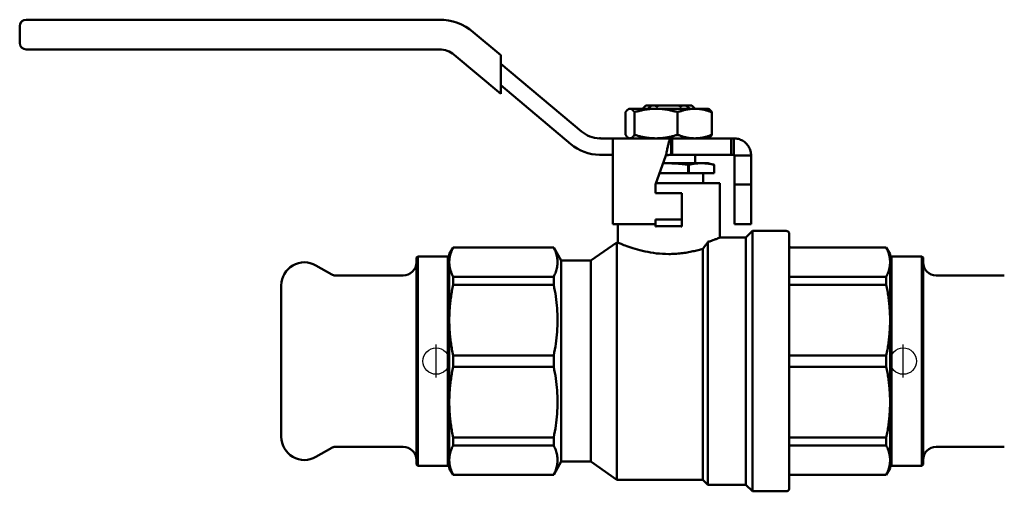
# Model space of a CAD drawing. Header units: millimetres. Extents: x -30 to 3655, y -72 to 230.
# Tile 1 of 3: x 141 to 291, y 69 to 141. Entities that reach past the tile are written whole.
import ezdxf

# ---------------------------------------------------------------- set-up
doc = ezdxf.new("R2010")
doc.units = ezdxf.units.MM
doc.layers.add('DETAIL', color=2, linetype='Continuous', lineweight=50)
doc.layers.add('ORIGIN', color=6, linetype='Continuous')

msp = doc.modelspace()

# ---------------------------------------------------------------- linework, layer by layer
at = {"layer": 'DETAIL'}
for p, q in [((150.49, 140.65), (142.49, 140.65)), ((150.49, 140.65), (205.18, 140.65)), ((141.49, 137.15), (141.49, 139.65)), ((210.32, 138.78), (214.49, 135.29)), ((142.49, 136.15), (150.49, 136.15)), ((205.18, 136.15), (150.49, 136.15)), ((214.49, 129.41), (207.43, 135.33)), ((214.49, 135.29), (214.49, 133.98)), ((214.49, 133.98), (214.49, 130.72)), ((214.49, 133.98), (226.73, 123.71)), ((214.49, 130.72), (214.49, 129.41)), ((214.49, 130.72), (225.13, 121.79)), ((233.99, 127.15), (233.87, 127.08)), ((233.99, 127.15), (234.1, 127.15)), ((234.1, 127.15), (238.06, 127.15)), ((236.49, 127.65), (235.99, 127.15)), ((236.49, 127.65), (237.44, 127.65)), ((237.87, 127.65), (237.44, 127.65)), ((237.87, 127.65), (238.55, 127.65)), ((238.06, 127.15), (243.94, 127.15)), ((241.43, 127.65), (238.55, 127.65)), ((241.43, 127.65), (242.1, 127.65)), ((242.54, 127.65), (242.1, 127.65)), ((242.54, 127.65), (243.49, 127.65)), ((243.49, 127.65), (243.99, 127.15)), ((245.99, 127.15), (243.94, 127.15)), ((245.99, 127.15), (246.11, 127.08)), ((233.43, 123.19), (233.43, 126.62)), ((234.78, 123.19), (234.78, 126.62)), ((241.34, 123.19), (241.34, 126.62)), ((246.55, 123.19), (246.55, 126.62)), ((229.63, 122.65), (231.49, 122.65)), ((231.49, 122.65), (240.34, 122.65)), ((231.49, 120.05), (231.49, 122.65)), ((231.49, 122.65), (231.49, 120.73)), ((233.99, 122.65), (233.87, 122.72)), ((240.34, 122.65), (240.34, 121.4)), ((240.34, 122.65), (240.49, 122.65)), ((249.44, 122.65), (240.49, 122.65)), ((240.49, 120.15), (240.49, 122.65)), ((245.99, 122.65), (246.11, 122.72)), ((249.44, 120.15), (249.44, 122.65)), ((249.44, 122.65), (249.89, 122.65)), ((249.89, 121.4), (249.89, 122.65)), ((240.34, 121.4), (240.34, 120.15)), ((249.89, 120.15), (249.89, 121.4)), ((231.49, 120.15), (229.63, 120.15)), ((231.49, 120.73), (231.49, 120.15)), ((231.49, 120.05), (231.49, 109.65)), ((237.99, 115.65), (239.57, 120.05)), ((240.34, 120.15), (240.49, 120.15)), ((249.44, 120.15), (240.49, 120.15)), ((243.99, 120.15), (243.99, 118.88)), ((249.44, 120.15), (249.89, 120.15)), ((249.99, 120.05), (249.99, 115.65)), ((249.99, 120.05), (251.24, 120.05)), ((251.24, 120.05), (252.49, 120.05)), ((252.49, 120.05), (252.49, 115.65)), ((239.54, 118.88), (239.15, 118.88)), ((244.95, 118.88), (239.54, 118.88)), ((242.94, 117.38), (242.94, 118.64)), ((243.03, 118.64), (242.94, 118.64)), ((243.03, 118.64), (243.03, 117.38)), ((245.99, 118.88), (244.95, 118.88)), ((245.99, 118.88), (246.65, 118.7)), ((246.87, 117.38), (246.87, 118.64)), ((246.87, 118.64), (246.87, 117.38)), ((246.87, 118.64), (246.87, 118.64)), ((242.94, 117.38), (238.61, 117.38)), ((243.03, 117.38), (242.94, 117.38)), ((246.87, 117.38), (243.03, 117.38)), ((245.24, 115.85), (245.24, 117.38)), ((246.87, 117.38), (246.87, 117.38)), ((237.99, 114.35), (237.99, 115.65)), ((238.06, 115.85), (247.74, 115.85)), ((247.74, 115.85), (247.74, 107.6)), ((249.99, 115.65), (249.99, 109.65)), ((249.99, 115.65), (252.49, 115.65)), ((252.49, 115.65), (252.49, 109.65)), ((241.99, 114.35), (237.99, 114.35)), ((241.99, 114.35), (241.99, 110.35)), ((231.49, 109.65), (237.99, 109.65)), ((232.24, 109.65), (232.24, 106.85)), ((237.99, 109.65), (237.99, 110.35)), ((241.99, 110.35), (237.99, 110.35)), ((237.99, 109.65), (237.99, 109.3)), ((241.99, 110.35), (241.99, 109.3)), ((249.99, 109.65), (252.49, 109.65)), ((247.74, 107.6), (251.69, 107.6)), ((251.69, 107.6), (252.69, 108.6)), ((251.69, 70.1), (251.69, 107.6)), ((252.69, 69.1), (252.69, 108.6)), ((252.69, 108.6), (257.79, 108.6)), ((258.29, 69.6), (258.29, 108.1)), ((206.69, 105.1), (207.27, 106.1)), ((207.27, 106.08), (207.27, 106.1)), ((207.27, 106.1), (222.53, 106.1)), ((222.53, 106.08), (222.53, 106.1)), ((223.69, 104.1), (222.53, 106.1)), ((228.19, 104.1), (232.12, 106.85)), ((232.12, 70.85), (232.12, 106.85)), ((232.12, 106.85), (232.24, 106.85)), ((245.94, 70.1), (245.94, 106.93)), ((258.49, 106.16), (258.29, 106.16)), ((258.29, 106.1), (273.01, 106.1)), ((258.49, 106.16), (258.49, 106.1)), ((273.01, 106.08), (273.01, 106.1)), ((273.59, 105.1), (273.01, 106.1)), ((201.69, 104.55), (201.89, 104.75)), ((201.89, 72.95), (201.89, 104.75)), ((201.89, 104.75), (206.49, 104.75)), ((206.49, 72.95), (206.49, 104.75)), ((206.69, 104.55), (206.49, 104.75)), ((206.69, 103.87), (206.69, 105.1)), ((207.27, 106.08), (222.53, 106.08)), ((245.19, 70.85), (245.19, 105.91)), ((273.01, 106.08), (258.29, 106.08)), ((273.59, 103.87), (273.59, 105.1)), ((273.59, 104.55), (273.79, 104.75)), ((273.79, 104.75), (273.79, 72.95)), ((278.39, 104.75), (273.79, 104.75)), ((278.39, 104.75), (278.39, 72.95)), ((278.59, 104.55), (278.39, 104.75)), ((188.86, 101.99), (186.44, 103.38)), ((201.69, 73.15), (201.69, 104.55)), ((206.69, 95.07), (206.69, 103.87)), ((223.69, 73.6), (223.69, 104.1)), ((223.69, 104.1), (228.19, 104.1)), ((228.19, 73.6), (228.19, 104.1)), ((273.59, 95.07), (273.59, 103.87)), ((278.59, 104.55), (278.59, 73.15)), ((189.36, 101.85), (199.69, 101.85)), ((222.53, 101.65), (207.27, 101.65)), ((207.27, 100.42), (207.27, 101.65)), ((222.53, 100.42), (222.53, 101.65)), ((258.29, 101.65), (273.01, 101.65)), ((273.01, 100.42), (273.01, 101.65)), ((290.92, 101.85), (280.59, 101.85)), ((181.19, 77.35), (181.19, 100.35)), ((207.27, 100.42), (222.53, 100.42)), ((273.01, 100.42), (258.29, 100.42)), ((206.69, 82.63), (206.69, 95.07)), ((273.59, 82.63), (273.59, 95.07)), ((222.53, 89.72), (207.27, 89.72)), ((207.27, 87.98), (207.27, 89.72)), ((222.53, 87.98), (222.53, 89.72)), ((258.29, 89.72), (273.01, 89.72)), ((273.01, 87.98), (273.01, 89.72)), ((207.27, 87.98), (222.53, 87.98)), ((273.01, 87.98), (258.29, 87.98)), ((206.69, 73.84), (206.69, 82.63)), ((273.59, 73.84), (273.59, 82.63)), ((222.53, 77.29), (207.27, 77.29)), ((207.27, 76.05), (207.27, 77.29)), ((222.53, 76.05), (222.53, 77.29)), ((258.29, 77.29), (273.01, 77.29)), ((273.01, 76.05), (273.01, 77.29)), ((188.86, 75.72), (186.44, 74.32)), ((189.36, 75.85), (199.69, 75.85)), ((207.27, 76.05), (222.53, 76.05)), ((273.01, 76.05), (258.29, 76.05)), ((290.92, 75.85), (280.59, 75.85)), ((206.69, 72.6), (206.69, 73.84)), ((223.69, 73.6), (222.53, 71.6)), ((223.69, 73.6), (228.19, 73.6)), ((228.19, 73.6), (232.12, 70.85)), ((273.59, 72.6), (273.59, 73.84)), ((201.69, 73.15), (201.89, 72.95)), ((201.89, 72.95), (206.49, 72.95)), ((206.69, 73.15), (206.49, 72.95)), ((206.69, 72.6), (207.27, 71.6)), ((273.59, 72.6), (273.01, 71.6)), ((273.59, 73.15), (273.79, 72.95)), ((278.39, 72.95), (273.79, 72.95)), ((278.59, 73.15), (278.39, 72.95)), ((222.53, 71.62), (207.27, 71.62)), ((207.27, 71.6), (207.27, 71.62)), ((207.27, 71.6), (222.53, 71.6)), ((222.53, 71.6), (222.53, 71.62)), ((232.12, 70.85), (245.19, 70.85)), ((245.19, 70.85), (245.94, 70.1)), ((258.29, 71.62), (273.01, 71.62)), ((258.29, 71.6), (273.01, 71.6)), ((273.01, 71.6), (273.01, 71.62)), ((245.94, 70.1), (251.69, 70.1)), ((251.69, 70.1), (252.69, 69.1)), ((252.69, 69.1), (257.79, 69.1))]:
    msp.add_line(p, q, dxfattribs=at)
at = {"layer": 'DETAIL', "flags": 128}
for points in [[(234.1, 127.15), (234.07, 127.15), (234.05, 127.15), (234.02, 127.14), (233.99, 127.14), (233.96, 127.13), (233.93, 127.11), (233.9, 127.1), (233.88, 127.09), (233.85, 127.07), (233.82, 127.05), (233.79, 127.03), (233.76, 127.01), (233.73, 126.98), (233.71, 126.96), (233.68, 126.93), (233.65, 126.9), (233.62, 126.87), (233.6, 126.84), (233.57, 126.8), (233.54, 126.77), (233.51, 126.73), (233.48, 126.7), (233.46, 126.66), (233.43, 126.62)], [(234.78, 126.62), (234.75, 126.66), (234.72, 126.7), (234.69, 126.73), (234.67, 126.77), (234.64, 126.8), (234.61, 126.84), (234.58, 126.87), (234.55, 126.9), (234.53, 126.93), (234.5, 126.96), (234.47, 126.98), (234.44, 127.01), (234.41, 127.03), (234.39, 127.05), (234.36, 127.07), (234.33, 127.09), (234.3, 127.1), (234.27, 127.11), (234.25, 127.13), (234.22, 127.14), (234.19, 127.14), (234.16, 127.15), (234.13, 127.15), (234.1, 127.15)], [(238.06, 127.15), (237.92, 127.15), (237.78, 127.15), (237.64, 127.14), (237.5, 127.14), (237.36, 127.13), (237.22, 127.11), (237.09, 127.1), (236.95, 127.09), (236.81, 127.07), (236.67, 127.05), (236.54, 127.03), (236.4, 127.01), (236.26, 126.98), (236.13, 126.96), (235.99, 126.93), (235.85, 126.9), (235.72, 126.87), (235.58, 126.84), (235.45, 126.8), (235.31, 126.77), (235.18, 126.73), (235.04, 126.7), (234.91, 126.66), (234.78, 126.62)], [(236.79, 127.15), (236.82, 127.17), (236.85, 127.19), (236.87, 127.22), (236.9, 127.24), (236.93, 127.26), (236.95, 127.28), (236.98, 127.3), (237.01, 127.32), (237.03, 127.34), (237.06, 127.36), (237.09, 127.39), (237.11, 127.41), (237.14, 127.43), (237.17, 127.45), (237.2, 127.47), (237.22, 127.49), (237.25, 127.51), (237.28, 127.53), (237.3, 127.55), (237.33, 127.57), (237.36, 127.59), (237.39, 127.61), (237.41, 127.63), (237.44, 127.65)], [(237.87, 127.65), (237.88, 127.64), (237.9, 127.64), (237.91, 127.63), (237.92, 127.62), (237.94, 127.61), (237.95, 127.6), (237.96, 127.59), (237.98, 127.58), (237.99, 127.58), (238, 127.57), (238.02, 127.56), (238.03, 127.55), (238.04, 127.54), (238.06, 127.53), (238.07, 127.53), (238.08, 127.52), (238.1, 127.51), (238.11, 127.5), (238.12, 127.49), (238.14, 127.48), (238.15, 127.48), (238.16, 127.47), (238.18, 127.46), (238.19, 127.45)], [(241.34, 126.62), (241.2, 126.66), (241.07, 126.7), (240.93, 126.73), (240.8, 126.77), (240.66, 126.8), (240.53, 126.84), (240.39, 126.87), (240.26, 126.9), (240.12, 126.93), (239.98, 126.96), (239.85, 126.98), (239.71, 127.01), (239.58, 127.03), (239.44, 127.05), (239.3, 127.07), (239.16, 127.09), (239.03, 127.1), (238.89, 127.11), (238.75, 127.13), (238.61, 127.14), (238.47, 127.14), (238.33, 127.15), (238.2, 127.15), (238.06, 127.15)], [(238.19, 127.45), (238.21, 127.46), (238.22, 127.47), (238.24, 127.48), (238.25, 127.49), (238.26, 127.5), (238.28, 127.5), (238.29, 127.51), (238.31, 127.52), (238.32, 127.53), (238.34, 127.54), (238.35, 127.55), (238.37, 127.56), (238.38, 127.56), (238.4, 127.57), (238.41, 127.58), (238.43, 127.59), (238.44, 127.6), (238.46, 127.6), (238.47, 127.61), (238.49, 127.62), (238.5, 127.63), (238.52, 127.64), (238.53, 127.64), (238.55, 127.65)], [(243.94, 127.15), (243.83, 127.15), (243.72, 127.15), (243.61, 127.14), (243.5, 127.14), (243.39, 127.13), (243.28, 127.11), (243.17, 127.1), (243.06, 127.09), (242.95, 127.07), (242.84, 127.05), (242.73, 127.03), (242.63, 127.01), (242.52, 126.98), (242.41, 126.96), (242.3, 126.93), (242.19, 126.9), (242.08, 126.87), (241.98, 126.84), (241.87, 126.8), (241.76, 126.77), (241.65, 126.73), (241.55, 126.7), (241.44, 126.66), (241.34, 126.62)], [(241.43, 127.65), (241.45, 127.64), (241.46, 127.64), (241.48, 127.63), (241.49, 127.62), (241.51, 127.61), (241.52, 127.6), (241.54, 127.6), (241.55, 127.59), (241.56, 127.58), (241.58, 127.57), (241.59, 127.56), (241.61, 127.56), (241.62, 127.55), (241.64, 127.54), (241.65, 127.53), (241.67, 127.52), (241.68, 127.51), (241.7, 127.5), (241.71, 127.5), (241.73, 127.49), (241.74, 127.48), (241.76, 127.47), (241.77, 127.46), (241.78, 127.45)], [(241.78, 127.45), (241.8, 127.46), (241.81, 127.47), (241.83, 127.48), (241.84, 127.48), (241.85, 127.49), (241.87, 127.5), (241.88, 127.51), (241.89, 127.52), (241.91, 127.53), (241.92, 127.53), (241.93, 127.54), (241.95, 127.55), (241.96, 127.56), (241.97, 127.57), (241.99, 127.58), (242, 127.58), (242.01, 127.59), (242.03, 127.6), (242.04, 127.61), (242.05, 127.62), (242.07, 127.63), (242.08, 127.64), (242.09, 127.64), (242.1, 127.65)], [(242.54, 127.65), (242.56, 127.63), (242.59, 127.61), (242.62, 127.59), (242.65, 127.57), (242.67, 127.55), (242.7, 127.53), (242.73, 127.51), (242.75, 127.49), (242.78, 127.47), (242.81, 127.45), (242.84, 127.43), (242.86, 127.41), (242.89, 127.39), (242.92, 127.36), (242.94, 127.34), (242.97, 127.32), (243, 127.3), (243.02, 127.28), (243.05, 127.26), (243.08, 127.24), (243.1, 127.22), (243.13, 127.19), (243.16, 127.17), (243.18, 127.15)], [(246.55, 126.62), (246.44, 126.66), (246.34, 126.69), (246.23, 126.73), (246.12, 126.77), (246.02, 126.8), (245.91, 126.84), (245.8, 126.87), (245.69, 126.9), (245.59, 126.93), (245.48, 126.96), (245.37, 126.98), (245.26, 127.01), (245.15, 127.03), (245.04, 127.05), (244.93, 127.07), (244.82, 127.09), (244.71, 127.1), (244.6, 127.12), (244.49, 127.13), (244.38, 127.14), (244.27, 127.14), (244.16, 127.15), (244.05, 127.15), (243.94, 127.15)], [(246.11, 127.08), (246.12, 127.07), (246.14, 127.06), (246.16, 127.05), (246.18, 127.03), (246.2, 127.02), (246.22, 127), (246.24, 126.99), (246.25, 126.97), (246.27, 126.96), (246.29, 126.94), (246.31, 126.92), (246.33, 126.9), (246.35, 126.88), (246.36, 126.86), (246.38, 126.84), (246.4, 126.81), (246.42, 126.79), (246.44, 126.77), (246.46, 126.74), (246.47, 126.72), (246.49, 126.69), (246.51, 126.67), (246.53, 126.64), (246.55, 126.62)], [(233.43, 123.19), (233.46, 123.15), (233.48, 123.11), (233.51, 123.07), (233.54, 123.03), (233.57, 123), (233.6, 122.97), (233.62, 122.93), (233.65, 122.9), (233.68, 122.87), (233.71, 122.85), (233.73, 122.82), (233.76, 122.8), (233.79, 122.78), (233.82, 122.75), (233.85, 122.74), (233.88, 122.72), (233.9, 122.7), (233.93, 122.69), (233.96, 122.68), (233.99, 122.67), (234.02, 122.66), (234.05, 122.66), (234.07, 122.65), (234.1, 122.65)], [(234.1, 122.65), (234.13, 122.65), (234.16, 122.66), (234.19, 122.66), (234.22, 122.67), (234.25, 122.68), (234.27, 122.69), (234.3, 122.7), (234.33, 122.72), (234.36, 122.74), (234.39, 122.75), (234.41, 122.77), (234.44, 122.8), (234.47, 122.82), (234.5, 122.85), (234.53, 122.87), (234.55, 122.9), (234.58, 122.93), (234.61, 122.97), (234.64, 123), (234.67, 123.03), (234.69, 123.07), (234.72, 123.11), (234.75, 123.15), (234.78, 123.19)], [(234.78, 123.19), (234.91, 123.15), (235.04, 123.11), (235.18, 123.07), (235.31, 123.03), (235.45, 123), (235.58, 122.97), (235.72, 122.93), (235.86, 122.9), (235.99, 122.87), (236.13, 122.85), (236.26, 122.82), (236.4, 122.8), (236.54, 122.78), (236.67, 122.75), (236.81, 122.74), (236.95, 122.72), (237.08, 122.7), (237.22, 122.69), (237.36, 122.68), (237.5, 122.67), (237.64, 122.66), (237.78, 122.66), (237.92, 122.65), (238.06, 122.65)], [(238.06, 122.65), (238.19, 122.65), (238.33, 122.66), (238.47, 122.66), (238.61, 122.67), (238.75, 122.68), (238.89, 122.69), (239.03, 122.7), (239.16, 122.72), (239.3, 122.74), (239.44, 122.75), (239.57, 122.77), (239.71, 122.8), (239.85, 122.82), (239.98, 122.85), (240.12, 122.87), (240.26, 122.9), (240.39, 122.93), (240.53, 122.97), (240.66, 123), (240.8, 123.03), (240.93, 123.07), (241.07, 123.11), (241.2, 123.15), (241.34, 123.19)], [(239.57, 120.05), (239.61, 120.22), (239.64, 120.39), (239.67, 120.56), (239.7, 120.73), (239.73, 120.89), (239.77, 121.05), (239.8, 121.2), (239.83, 121.35), (239.86, 121.5), (239.89, 121.64), (239.93, 121.77), (239.96, 121.89), (239.99, 122.01), (240.02, 122.11), (240.05, 122.21), (240.08, 122.3), (240.12, 122.38), (240.15, 122.45), (240.18, 122.51), (240.21, 122.56), (240.24, 122.6), (240.28, 122.63), (240.31, 122.65), (240.34, 122.65)], [(241.34, 123.19), (241.44, 123.15), (241.55, 123.11), (241.65, 123.07), (241.76, 123.04), (241.87, 123), (241.98, 122.97), (242.08, 122.93), (242.19, 122.9), (242.3, 122.87), (242.41, 122.85), (242.52, 122.82), (242.63, 122.8), (242.73, 122.77), (242.84, 122.75), (242.95, 122.73), (243.06, 122.72), (243.17, 122.7), (243.28, 122.69), (243.39, 122.68), (243.5, 122.67), (243.61, 122.66), (243.72, 122.66), (243.83, 122.65), (243.94, 122.65)], [(243.94, 122.65), (244.05, 122.65), (244.16, 122.66), (244.27, 122.66), (244.38, 122.67), (244.49, 122.68), (244.6, 122.69), (244.71, 122.7), (244.82, 122.72), (244.93, 122.74), (245.04, 122.75), (245.15, 122.78), (245.26, 122.8), (245.37, 122.82), (245.48, 122.85), (245.59, 122.88), (245.69, 122.9), (245.8, 122.93), (245.91, 122.97), (246.02, 123), (246.12, 123.04), (246.23, 123.07), (246.34, 123.11), (246.44, 123.15), (246.55, 123.19)], [(246.55, 123.19), (246.53, 123.16), (246.51, 123.14), (246.49, 123.11), (246.47, 123.08), (246.46, 123.06), (246.44, 123.04), (246.42, 123.01), (246.4, 122.99), (246.38, 122.97), (246.36, 122.95), (246.35, 122.93), (246.33, 122.91), (246.31, 122.89), (246.29, 122.87), (246.27, 122.85), (246.25, 122.83), (246.24, 122.82), (246.22, 122.8), (246.2, 122.78), (246.18, 122.77), (246.16, 122.76), (246.14, 122.74), (246.12, 122.73), (246.11, 122.72)], [(249.89, 122.65), (250.06, 122.65), (250.23, 122.63), (250.4, 122.6), (250.56, 122.56), (250.72, 122.51), (250.88, 122.45), (251.04, 122.38), (251.19, 122.3), (251.33, 122.21), (251.47, 122.11), (251.6, 122.01), (251.73, 121.89), (251.84, 121.77), (251.95, 121.64), (252.05, 121.5), (252.14, 121.35), (252.22, 121.2), (252.29, 121.05), (252.35, 120.89), (252.4, 120.73), (252.44, 120.56), (252.47, 120.39), (252.48, 120.22), (252.49, 120.05)], [(231.49, 120.15), (231.49, 120.15), (231.49, 120.15), (231.49, 120.15), (231.49, 120.15), (231.49, 120.15), (231.49, 120.15), (231.49, 120.15), (231.49, 120.15), (231.49, 120.15), (231.49, 120.15), (231.49, 120.15), (231.49, 120.15), (231.49, 120.15), (231.49, 120.15), (231.49, 120.15), (231.49, 120.15), (231.49, 120.15), (231.49, 120.15), (231.49, 120.15), (231.49, 120.15), (231.49, 120.15), (231.49, 120.15), (231.49, 120.15), (231.49, 120.15)], [(239.57, 120.05), (239.61, 120.06), (239.64, 120.07), (239.67, 120.07), (239.7, 120.08), (239.73, 120.08), (239.77, 120.09), (239.8, 120.1), (239.83, 120.1), (239.86, 120.11), (239.89, 120.11), (239.93, 120.12), (239.96, 120.12), (239.99, 120.13), (240.02, 120.13), (240.05, 120.14), (240.08, 120.14), (240.12, 120.14), (240.15, 120.14), (240.18, 120.15), (240.21, 120.15), (240.24, 120.15), (240.28, 120.15), (240.31, 120.15), (240.34, 120.15)], [(249.89, 120.15), (249.89, 120.15), (249.9, 120.15), (249.91, 120.15), (249.91, 120.15), (249.92, 120.15), (249.93, 120.14), (249.93, 120.14), (249.94, 120.14), (249.94, 120.14), (249.95, 120.13), (249.95, 120.13), (249.96, 120.12), (249.96, 120.12), (249.97, 120.11), (249.97, 120.11), (249.97, 120.1), (249.98, 120.1), (249.98, 120.09), (249.98, 120.08), (249.98, 120.08), (249.99, 120.07), (249.99, 120.07), (249.99, 120.06), (249.99, 120.05)], [(239.54, 118.88), (239.53, 118.88), (239.51, 118.88), (239.49, 118.88), (239.48, 118.88), (239.46, 118.88), (239.44, 118.88), (239.43, 118.88), (239.41, 118.88), (239.4, 118.88), (239.38, 118.88), (239.36, 118.88), (239.35, 118.88), (239.33, 118.88), (239.31, 118.88), (239.3, 118.88), (239.28, 118.88), (239.27, 118.88), (239.25, 118.88), (239.23, 118.88), (239.22, 118.88), (239.2, 118.88), (239.18, 118.88), (239.17, 118.88), (239.15, 118.88)], [(242.94, 118.64), (242.8, 118.66), (242.66, 118.68), (242.51, 118.69), (242.37, 118.71), (242.23, 118.73), (242.09, 118.74), (241.95, 118.76), (241.81, 118.77), (241.67, 118.78), (241.52, 118.8), (241.38, 118.81), (241.24, 118.82), (241.1, 118.83), (240.96, 118.84), (240.82, 118.85), (240.67, 118.85), (240.53, 118.86), (240.39, 118.87), (240.25, 118.87), (240.11, 118.87), (239.97, 118.88), (239.82, 118.88), (239.68, 118.88), (239.54, 118.88)], [(244.95, 118.88), (244.87, 118.88), (244.79, 118.88), (244.71, 118.88), (244.63, 118.87), (244.55, 118.87), (244.47, 118.87), (244.39, 118.86), (244.31, 118.85), (244.23, 118.85), (244.15, 118.84), (244.07, 118.83), (243.99, 118.82), (243.91, 118.81), (243.83, 118.8), (243.75, 118.78), (243.67, 118.77), (243.59, 118.76), (243.51, 118.74), (243.43, 118.73), (243.35, 118.71), (243.27, 118.69), (243.19, 118.68), (243.11, 118.66), (243.03, 118.64)], [(246.87, 118.64), (246.79, 118.66), (246.71, 118.68), (246.63, 118.69), (246.55, 118.71), (246.47, 118.73), (246.39, 118.74), (246.31, 118.76), (246.23, 118.77), (246.15, 118.78), (246.07, 118.8), (245.99, 118.81), (245.91, 118.82), (245.83, 118.83), (245.75, 118.84), (245.67, 118.85), (245.59, 118.85), (245.51, 118.86), (245.43, 118.87), (245.35, 118.87), (245.27, 118.87), (245.19, 118.88), (245.11, 118.88), (245.03, 118.88), (244.95, 118.88)], [(246.65, 118.7), (246.66, 118.7), (246.67, 118.7), (246.68, 118.7), (246.69, 118.69), (246.7, 118.69), (246.7, 118.69), (246.71, 118.69), (246.72, 118.68), (246.73, 118.68), (246.74, 118.68), (246.75, 118.68), (246.76, 118.67), (246.77, 118.67), (246.78, 118.67), (246.79, 118.67), (246.8, 118.66), (246.81, 118.66), (246.82, 118.66), (246.83, 118.65), (246.84, 118.65), (246.84, 118.65), (246.85, 118.65), (246.86, 118.64), (246.87, 118.64)], [(239.99, 109.35), (239.9, 109.35), (239.82, 109.35), (239.74, 109.35), (239.65, 109.35), (239.57, 109.35), (239.48, 109.35), (239.4, 109.35), (239.32, 109.35), (239.23, 109.34), (239.15, 109.34), (239.06, 109.34), (238.98, 109.34), (238.9, 109.34), (238.81, 109.33), (238.73, 109.33), (238.65, 109.33), (238.56, 109.32), (238.48, 109.32), (238.4, 109.32), (238.32, 109.31), (238.23, 109.31), (238.15, 109.31), (238.07, 109.3), (237.99, 109.3)], [(241.99, 109.3), (241.91, 109.3), (241.83, 109.31), (241.74, 109.31), (241.66, 109.31), (241.58, 109.32), (241.5, 109.32), (241.41, 109.32), (241.33, 109.33), (241.25, 109.33), (241.16, 109.33), (241.08, 109.34), (241, 109.34), (240.91, 109.34), (240.83, 109.34), (240.75, 109.34), (240.66, 109.35), (240.58, 109.35), (240.49, 109.35), (240.41, 109.35), (240.32, 109.35), (240.24, 109.35), (240.16, 109.35), (240.07, 109.35), (239.99, 109.35)], [(245.94, 106.93), (246.08, 106.98), (246.21, 107.02), (246.34, 107.07), (246.47, 107.11), (246.59, 107.16), (246.7, 107.2), (246.81, 107.24), (246.91, 107.28), (247.01, 107.31), (247.1, 107.35), (247.19, 107.38), (247.27, 107.41), (247.34, 107.44), (247.41, 107.47), (247.47, 107.49), (247.53, 107.52), (247.58, 107.54), (247.62, 107.55), (247.66, 107.57), (247.69, 107.58), (247.71, 107.59), (247.73, 107.6), (247.74, 107.6), (247.74, 107.6)], [(232.31, 106.82), (232.38, 106.79), (232.49, 106.75), (232.62, 106.69), (232.78, 106.63), (232.96, 106.55), (233.17, 106.47), (233.4, 106.38), (233.65, 106.29), (233.93, 106.19), (234.23, 106.09), (234.55, 105.99), (234.88, 105.88), (235.24, 105.78), (235.61, 105.68), (235.99, 105.58), (236.4, 105.49), (236.81, 105.41), (237.24, 105.33), (237.68, 105.26), (238.13, 105.2), (238.59, 105.16), (239.05, 105.13), (239.52, 105.11), (239.99, 105.1)], [(245.19, 105.91), (245.22, 105.95), (245.25, 106), (245.29, 106.04), (245.32, 106.09), (245.35, 106.13), (245.38, 106.17), (245.41, 106.22), (245.44, 106.26), (245.48, 106.3), (245.51, 106.35), (245.54, 106.39), (245.57, 106.43), (245.6, 106.47), (245.63, 106.52), (245.66, 106.56), (245.7, 106.6), (245.73, 106.64), (245.76, 106.68), (245.79, 106.73), (245.82, 106.77), (245.85, 106.81), (245.88, 106.85), (245.91, 106.89), (245.94, 106.93)], [(206.69, 103.87), (206.69, 103.96), (206.69, 104.05), (206.7, 104.14), (206.71, 104.23), (206.71, 104.33), (206.73, 104.42), (206.74, 104.51), (206.76, 104.6), (206.77, 104.7), (206.79, 104.79), (206.81, 104.88), (206.84, 104.97), (206.86, 105.07), (206.89, 105.16), (206.92, 105.25), (206.95, 105.34), (206.98, 105.44), (207.02, 105.53), (207.06, 105.62), (207.09, 105.71), (207.13, 105.8), (207.18, 105.9), (207.22, 105.99), (207.27, 106.08)], [(222.53, 106.08), (222.62, 105.9), (222.71, 105.71), (222.78, 105.53), (222.85, 105.35), (222.91, 105.16), (222.96, 104.98), (223.01, 104.79), (223.04, 104.61), (223.07, 104.42), (223.09, 104.24), (223.11, 104.06), (223.11, 103.87), (223.11, 103.69), (223.09, 103.5), (223.07, 103.31), (223.04, 103.13), (223.01, 102.94), (222.96, 102.76), (222.91, 102.57), (222.85, 102.39), (222.78, 102.2), (222.71, 102.02), (222.62, 101.83), (222.53, 101.65)], [(239.99, 105.1), (240.23, 105.1), (240.47, 105.11), (240.71, 105.11), (240.94, 105.13), (241.18, 105.14), (241.42, 105.16), (241.65, 105.18), (241.88, 105.21), (242.12, 105.24), (242.34, 105.27), (242.57, 105.3), (242.79, 105.34), (243.01, 105.38), (243.23, 105.42), (243.44, 105.46), (243.65, 105.51), (243.86, 105.55), (244.06, 105.6), (244.26, 105.65), (244.46, 105.7), (244.65, 105.75), (244.83, 105.8), (245.01, 105.86), (245.19, 105.91)], [(273.59, 103.87), (273.59, 103.96), (273.58, 104.05), (273.58, 104.14), (273.57, 104.23), (273.56, 104.33), (273.55, 104.42), (273.54, 104.51), (273.52, 104.6), (273.5, 104.7), (273.48, 104.79), (273.46, 104.88), (273.44, 104.97), (273.41, 105.07), (273.39, 105.16), (273.36, 105.25), (273.33, 105.34), (273.29, 105.44), (273.26, 105.53), (273.22, 105.62), (273.18, 105.71), (273.14, 105.8), (273.1, 105.9), (273.06, 105.99), (273.01, 106.08)], [(207.27, 101.65), (207.22, 101.74), (207.18, 101.83), (207.13, 101.93), (207.09, 102.02), (207.06, 102.11), (207.02, 102.2), (206.98, 102.29), (206.95, 102.39), (206.92, 102.48), (206.89, 102.57), (206.86, 102.66), (206.84, 102.76), (206.81, 102.85), (206.79, 102.94), (206.77, 103.03), (206.76, 103.13), (206.74, 103.22), (206.73, 103.31), (206.71, 103.4), (206.71, 103.5), (206.7, 103.59), (206.69, 103.68), (206.69, 103.77), (206.69, 103.87)], [(273.01, 101.65), (273.06, 101.74), (273.1, 101.83), (273.14, 101.93), (273.18, 102.02), (273.22, 102.11), (273.26, 102.2), (273.29, 102.29), (273.33, 102.39), (273.36, 102.48), (273.39, 102.57), (273.41, 102.66), (273.44, 102.76), (273.46, 102.85), (273.48, 102.94), (273.5, 103.03), (273.52, 103.13), (273.54, 103.22), (273.55, 103.31), (273.56, 103.4), (273.57, 103.5), (273.58, 103.59), (273.58, 103.68), (273.59, 103.77), (273.59, 103.87)], [(206.69, 95.07), (206.69, 95.29), (206.69, 95.52), (206.7, 95.74), (206.71, 95.96), (206.71, 96.19), (206.73, 96.41), (206.74, 96.63), (206.76, 96.86), (206.77, 97.08), (206.79, 97.3), (206.81, 97.53), (206.84, 97.75), (206.86, 97.97), (206.89, 98.2), (206.92, 98.42), (206.95, 98.64), (206.98, 98.86), (207.02, 99.09), (207.06, 99.31), (207.09, 99.53), (207.13, 99.75), (207.18, 99.98), (207.22, 100.2), (207.27, 100.42)], [(222.53, 100.42), (222.62, 99.98), (222.71, 99.53), (222.78, 99.09), (222.85, 98.64), (222.91, 98.2), (222.96, 97.76), (223.01, 97.31), (223.04, 96.87), (223.07, 96.42), (223.09, 95.98), (223.11, 95.53), (223.11, 95.08), (223.11, 94.64), (223.09, 94.19), (223.07, 93.74), (223.04, 93.29), (223.01, 92.85), (222.96, 92.4), (222.91, 91.95), (222.85, 91.5), (222.78, 91.06), (222.71, 90.61), (222.62, 90.17), (222.53, 89.72)], [(273.59, 95.07), (273.59, 95.29), (273.58, 95.52), (273.58, 95.74), (273.57, 95.96), (273.56, 96.19), (273.55, 96.41), (273.54, 96.63), (273.52, 96.86), (273.5, 97.08), (273.48, 97.3), (273.46, 97.53), (273.44, 97.75), (273.41, 97.97), (273.39, 98.2), (273.36, 98.42), (273.33, 98.64), (273.29, 98.86), (273.26, 99.09), (273.22, 99.31), (273.18, 99.53), (273.14, 99.75), (273.1, 99.98), (273.06, 100.2), (273.01, 100.42)], [(207.27, 89.72), (207.22, 89.95), (207.18, 90.17), (207.13, 90.39), (207.09, 90.61), (207.06, 90.83), (207.02, 91.06), (206.98, 91.28), (206.95, 91.5), (206.92, 91.72), (206.89, 91.95), (206.86, 92.17), (206.84, 92.39), (206.81, 92.62), (206.79, 92.84), (206.77, 93.06), (206.76, 93.28), (206.74, 93.51), (206.73, 93.73), (206.71, 93.95), (206.71, 94.18), (206.7, 94.4), (206.69, 94.62), (206.69, 94.85), (206.69, 95.07)], [(273.01, 89.72), (273.06, 89.95), (273.1, 90.17), (273.14, 90.39), (273.18, 90.61), (273.22, 90.83), (273.26, 91.06), (273.29, 91.28), (273.33, 91.5), (273.36, 91.72), (273.39, 91.95), (273.41, 92.17), (273.44, 92.39), (273.46, 92.62), (273.48, 92.84), (273.5, 93.06), (273.52, 93.28), (273.54, 93.51), (273.55, 93.73), (273.56, 93.95), (273.57, 94.18), (273.58, 94.4), (273.58, 94.62), (273.59, 94.85), (273.59, 95.07)], [(206.69, 82.63), (206.69, 82.86), (206.69, 83.08), (206.7, 83.3), (206.71, 83.53), (206.71, 83.75), (206.73, 83.97), (206.74, 84.19), (206.76, 84.42), (206.77, 84.64), (206.79, 84.86), (206.81, 85.09), (206.84, 85.31), (206.86, 85.53), (206.89, 85.76), (206.92, 85.98), (206.95, 86.2), (206.98, 86.43), (207.02, 86.65), (207.06, 86.87), (207.09, 87.09), (207.13, 87.32), (207.18, 87.54), (207.22, 87.76), (207.27, 87.98)], [(222.53, 87.98), (222.62, 87.54), (222.71, 87.09), (222.78, 86.65), (222.85, 86.21), (222.91, 85.76), (222.96, 85.32), (223.01, 84.87), (223.04, 84.43), (223.07, 83.98), (223.09, 83.54), (223.11, 83.09), (223.11, 82.65), (223.11, 82.2), (223.09, 81.75), (223.07, 81.3), (223.04, 80.86), (223.01, 80.41), (222.96, 79.96), (222.91, 79.51), (222.85, 79.07), (222.78, 78.62), (222.71, 78.18), (222.62, 77.73), (222.53, 77.29)], [(273.59, 82.63), (273.59, 82.86), (273.58, 83.08), (273.58, 83.3), (273.57, 83.53), (273.56, 83.75), (273.55, 83.97), (273.54, 84.19), (273.52, 84.42), (273.5, 84.64), (273.48, 84.86), (273.46, 85.09), (273.44, 85.31), (273.41, 85.53), (273.39, 85.76), (273.36, 85.98), (273.33, 86.2), (273.29, 86.43), (273.26, 86.65), (273.22, 86.87), (273.18, 87.09), (273.14, 87.32), (273.1, 87.54), (273.06, 87.76), (273.01, 87.98)], [(207.27, 77.29), (207.22, 77.51), (207.18, 77.73), (207.13, 77.95), (207.09, 78.17), (207.06, 78.4), (207.02, 78.62), (206.98, 78.84), (206.95, 79.06), (206.92, 79.29), (206.89, 79.51), (206.86, 79.73), (206.84, 79.96), (206.81, 80.18), (206.79, 80.4), (206.77, 80.62), (206.76, 80.85), (206.74, 81.07), (206.73, 81.29), (206.71, 81.52), (206.71, 81.74), (206.7, 81.96), (206.69, 82.19), (206.69, 82.41), (206.69, 82.63)], [(273.01, 77.29), (273.06, 77.51), (273.1, 77.73), (273.14, 77.95), (273.18, 78.17), (273.22, 78.4), (273.26, 78.62), (273.29, 78.84), (273.33, 79.06), (273.36, 79.29), (273.39, 79.51), (273.41, 79.73), (273.44, 79.96), (273.46, 80.18), (273.48, 80.4), (273.5, 80.62), (273.52, 80.85), (273.54, 81.07), (273.55, 81.29), (273.56, 81.52), (273.57, 81.74), (273.58, 81.96), (273.58, 82.19), (273.59, 82.41), (273.59, 82.63)], [(206.69, 73.84), (206.69, 73.93), (206.69, 74.02), (206.7, 74.12), (206.71, 74.21), (206.71, 74.3), (206.73, 74.39), (206.74, 74.49), (206.76, 74.58), (206.77, 74.67), (206.79, 74.76), (206.81, 74.86), (206.84, 74.95), (206.86, 75.04), (206.89, 75.13), (206.92, 75.23), (206.95, 75.32), (206.98, 75.41), (207.02, 75.5), (207.06, 75.59), (207.09, 75.69), (207.13, 75.78), (207.18, 75.87), (207.22, 75.96), (207.27, 76.05)], [(222.53, 76.05), (222.62, 75.87), (222.71, 75.69), (222.78, 75.5), (222.85, 75.32), (222.91, 75.14), (222.96, 74.95), (223.01, 74.77), (223.04, 74.58), (223.07, 74.4), (223.09, 74.21), (223.11, 74.03), (223.11, 73.84), (223.11, 73.66), (223.09, 73.47), (223.07, 73.29), (223.04, 73.1), (223.01, 72.92), (222.96, 72.73), (222.91, 72.55), (222.85, 72.36), (222.78, 72.18), (222.71, 71.99), (222.62, 71.81), (222.53, 71.62)], [(273.59, 73.84), (273.59, 73.93), (273.58, 74.02), (273.58, 74.12), (273.57, 74.21), (273.56, 74.3), (273.55, 74.39), (273.54, 74.49), (273.52, 74.58), (273.5, 74.67), (273.48, 74.76), (273.46, 74.86), (273.44, 74.95), (273.41, 75.04), (273.39, 75.13), (273.36, 75.23), (273.33, 75.32), (273.29, 75.41), (273.26, 75.5), (273.22, 75.59), (273.18, 75.69), (273.14, 75.78), (273.1, 75.87), (273.06, 75.96), (273.01, 76.05)], [(207.27, 71.62), (207.22, 71.72), (207.18, 71.81), (207.13, 71.9), (207.09, 71.99), (207.06, 72.08), (207.02, 72.18), (206.98, 72.27), (206.95, 72.36), (206.92, 72.45), (206.89, 72.55), (206.86, 72.64), (206.84, 72.73), (206.81, 72.82), (206.79, 72.91), (206.77, 73.01), (206.76, 73.1), (206.74, 73.19), (206.73, 73.28), (206.71, 73.38), (206.71, 73.47), (206.7, 73.56), (206.69, 73.65), (206.69, 73.75), (206.69, 73.84)], [(273.01, 71.62), (273.06, 71.72), (273.1, 71.81), (273.14, 71.9), (273.18, 71.99), (273.22, 72.08), (273.26, 72.18), (273.29, 72.27), (273.33, 72.36), (273.36, 72.45), (273.39, 72.55), (273.41, 72.64), (273.44, 72.73), (273.46, 72.82), (273.48, 72.91), (273.5, 73.01), (273.52, 73.1), (273.54, 73.19), (273.55, 73.28), (273.56, 73.38), (273.57, 73.47), (273.58, 73.56), (273.58, 73.65), (273.59, 73.75), (273.59, 73.84)]]:
    msp.add_lwpolyline(points, dxfattribs=at)
at = {"layer": 'DETAIL'}
for centre, radius, start, end in [((142.49, 139.65), 1, 90, 180), ((205.18, 132.65), 8, 50, 90), ((142.49, 137.15), 1, 180, 270), ((205.18, 132.65), 3.5, 50, 90), ((229.63, 127.15), 4.5, 230, 268.2444), ((229.63, 127.15), 7, 230, 268.8715), ((257.79, 108.1), 0.5, 0, 90), ((184.69, 100.35), 3.5, 60, 180), ((199.69, 103.85), 2, 270, 0), ((280.59, 103.85), 2, 180, 270), ((189.36, 102.85), 1, 240, 270), ((184.69, 77.35), 3.5, 180, 300), ((189.36, 74.85), 1, 90, 120), ((199.69, 73.85), 2, 0, 90), ((280.59, 73.85), 2, 90, 180), ((257.79, 69.6), 0.5, 270, 0)]:
    msp.add_arc(centre, radius, start, end, dxfattribs=at)
for centre, major_axis, ratio, start_param, end_param in [((229.51, 123.4), (1.83, -0.06), 0.405413, 4.712378, 4.787862), ((231.49, 120.05), (0, 2.6), 0.012982, 6.209111, 6.283179), ((229.5, 120.68), (-1.92, 0.04), 0.274186, 1.570792, 1.642535), ((238.78, 104.04), (-6.54, 2.81), 0.000007, 0.000009, 0.067484), ((238.82, 104.05), (-6.58, 2.8), 0.000292, 0.067508, 0.145255)]:
    msp.add_ellipse(centre, major_axis=major_axis, ratio=ratio, start_param=start_param, end_param=end_param, dxfattribs=at)
at = {"layer": 'ORIGIN'}
for p, q in [((204.69, 86.35), (204.69, 91.35)), ((275.59, 86.35), (275.59, 91.35))]:
    msp.add_line(p, q, dxfattribs=at)
for centre in [(204.69, 88.85), (275.59, 88.85)]:
    msp.add_circle(centre, 2, dxfattribs=at)

doc.saveas('drawing.dxf')
